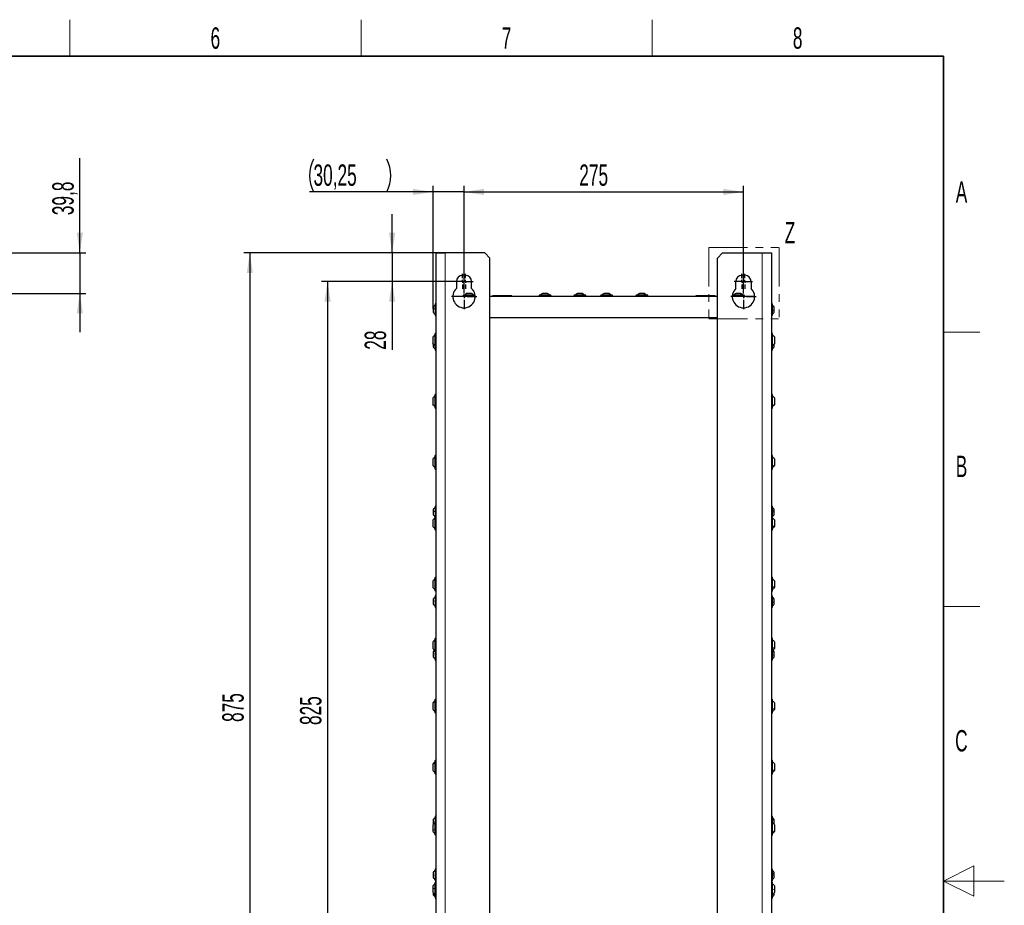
# Model space of a CAD drawing. Header units: millimetres. Extents: x 5 to 418, y 2 to 292.
# Tile 74 of 74: x 257 to 418, y 143 to 288. Entities that reach past the tile are written whole.
import ezdxf

# ---------------------------------------------------------------- set-up
doc = ezdxf.new("R2010")
doc.units = ezdxf.units.MM
doc.linetypes.add('PHANTOM', pattern=[12.7, 6.35, -1.27, 1.27, -1.27, 1.27, -1.27])
doc.layers.add('SLD-0', color=7, linetype='Continuous')
doc.styles.add('SLDTEXTSTYLE0', font='TXT', dxfattribs={"width": 0.605})
doc.dimstyles.new('SLDDIMSTYLE0', dxfattribs={"dimtxt": 3.5, "dimasz": 3.302, "dimexe": 0, "dimexo": 0.0625, "dimgap": 0.875, "dimtad": 1, "dimdec": 1, "dimlfac": 6, "dimrnd": 1e-09, "dimzin": 12, "dimdsep": 46, "dimtxsty": 'SLDTEXTSTYLE0', "dimsah": 1, "dimcen": 0.09, "dimadec": 0, "dimazin": 3, "dimtfac": 1, "dimtmove": 0, "dimatfit": 0, "dimfxl": 1, "dimfrac": 2, "dimtolj": 1, "dimtzin": 12, "dimarcsym": 0})
doc.dimstyles.new('SLDDIMSTYLE1', dxfattribs={"dimtxt": 3.5, "dimasz": 3.302, "dimexe": 0, "dimexo": 0.0625, "dimgap": 0.875, "dimtad": 1, "dimlfac": 6, "dimrnd": 1e-09, "dimzin": 12, "dimdsep": 46, "dimtxsty": 'SLDTEXTSTYLE0', "dimsah": 1, "dimcen": 0.09, "dimadec": 0, "dimazin": 3, "dimtfac": 1, "dimtofl": 0, "dimtmove": 0, "dimatfit": 3, "dimfxl": 1, "dimfrac": 2, "dimtolj": 1, "dimtzin": 12, "dimarcsym": 0})
doc.dimstyles.new('SLDDIMSTYLE2', dxfattribs={"dimtxt": 3.5, "dimasz": 3.302, "dimexe": 0, "dimexo": 0.0625, "dimgap": 0.875, "dimtad": 1, "dimlfac": 6, "dimrnd": 1e-09, "dimzin": 12, "dimdsep": 46, "dimtxsty": 'SLDTEXTSTYLE0', "dimsah": 1, "dimcen": 0.09, "dimadec": 0, "dimazin": 3, "dimtfac": 1, "dimtmove": 0, "dimatfit": 0, "dimfxl": 1, "dimfrac": 2, "dimtolj": 1, "dimtzin": 12, "dimarcsym": 0})

# ---------------------------------------------------------------- blocks, each defined once
blk = doc.blocks.new('_D')
at = {"layer": 'SLD-0', "color": 7}
for p, q in [((266.37, 250.25), (266.37, 265.8)), ((200.94, 250.25), (267.37, 250.25)), ((266.37, 250.25), (266.37, 243.62)), ((242.17, 243.62), (267.37, 243.62)), ((266.37, 243.62), (266.37, 237.27))]:
    blk.add_line(p, q, dxfattribs=at)
for points in [[(266.37, 250.25), (266.88, 253.56), (265.87, 253.56)], [(266.37, 243.62), (265.87, 240.32), (266.88, 240.32)]]:
    blk.add_solid(points, dxfattribs=at)
at = {"layer": 'SLD-0', "color": 7, "insert": (261.86, 256.44), "char_height": 3.5, "attachment_point": 1, "rotation": 90, "style": 'SLDTEXTSTYLE0'}
blk.add_mtext('39,8', dxfattribs=at)
blk = doc.blocks.new('_D_2')
at = {"layer": 'SLD-0', "color": 7}
for p, q in [((329.39, 245.17), (329.39, 261.25)), ((329.39, 260.25), (375.22, 260.25)), ((375.22, 245.17), (375.22, 261.25))]:
    blk.add_line(p, q, dxfattribs=at)
for points in [[(329.39, 260.25), (332.69, 259.75), (332.69, 260.76)], [(375.22, 260.25), (371.92, 260.76), (371.92, 259.75)]]:
    blk.add_solid(points, dxfattribs=at)
at = {"layer": 'SLD-0', "color": 7, "insert": (348.29, 264.76), "char_height": 3.5, "attachment_point": 1, "style": 'SLDTEXTSTYLE0'}
blk.add_mtext('275', dxfattribs=at)
blk = doc.blocks.new('_D_3')
at = {"layer": 'SLD-0', "color": 7}
for p, q in [((324.34, 260.25), (304.06, 260.25)), ((324.34, 241.11), (324.34, 261.25)), ((329.39, 260.25), (324.34, 260.25)), ((329.39, 245.17), (329.39, 261.25)), ((329.39, 260.25), (335.74, 260.25))]:
    blk.add_line(p, q, dxfattribs=at)
for centre, start, end in [((310.07, 262.94), 153.4349, 206.5651), ((311.36, 262.94), 333.4349, 26.5651)]:
    blk.add_arc(centre, 6.01, start, end, dxfattribs=at)
for points in [[(324.34, 260.25), (321.04, 260.76), (321.04, 259.75)], [(329.39, 260.25), (332.69, 259.75), (332.69, 260.76)]]:
    blk.add_solid(points, dxfattribs=at)
at = {"layer": 'SLD-0', "color": 7, "insert": (304.7, 264.76), "char_height": 3.5, "attachment_point": 1, "style": 'SLDTEXTSTYLE0'}
blk.add_mtext('30,25', dxfattribs=at)
blk = doc.blocks.new('_D_4')
at = {"layer": 'SLD-0', "color": 7}
for p, q in [((317.6, 250.25), (317.6, 256.6)), ((326.3, 250.25), (316.6, 250.25)), ((317.6, 250.25), (317.6, 245.59)), ((327.89, 245.59), (316.6, 245.59)), ((317.6, 245.59), (317.6, 234.37))]:
    blk.add_line(p, q, dxfattribs=at)
for points in [[(317.6, 250.25), (318.11, 253.56), (317.09, 253.56)], [(317.6, 245.59), (317.09, 242.28), (318.11, 242.28)]]:
    blk.add_solid(points, dxfattribs=at)
at = {"layer": 'SLD-0', "color": 7, "insert": (313.09, 234.37), "char_height": 3.5, "attachment_point": 1, "rotation": 90, "style": 'SLDTEXTSTYLE0'}
blk.add_mtext('28', dxfattribs=at)
blk = doc.blocks.new('_D_5')
at = {"layer": 'SLD-0', "color": 7}
for p, q in [((327.89, 245.59), (306, 245.59)), ((307, 245.59), (307, 108.09)), ((327.89, 108.09), (306, 108.09))]:
    blk.add_line(p, q, dxfattribs=at)
for points in [[(307, 245.59), (306.5, 242.28), (307.51, 242.28)], [(307, 108.09), (307.51, 111.39), (306.5, 111.39)]]:
    blk.add_solid(points, dxfattribs=at)
at = {"layer": 'SLD-0', "color": 7, "insert": (302.49, 172.83), "char_height": 3.5, "attachment_point": 1, "rotation": 90, "style": 'SLDTEXTSTYLE0'}
blk.add_mtext('825', dxfattribs=at)
blk = doc.blocks.new('_D_6')
at = {"layer": 'SLD-0', "color": 7}
for p, q in [((326.3, 250.25), (293.25, 250.25)), ((294.25, 250.25), (294.25, 104.42)), ((324.8, 104.42), (293.25, 104.42))]:
    blk.add_line(p, q, dxfattribs=at)
for points in [[(294.25, 250.25), (293.75, 246.95), (294.76, 246.95)], [(294.25, 104.42), (294.76, 107.72), (293.75, 107.72)]]:
    blk.add_solid(points, dxfattribs=at)
at = {"layer": 'SLD-0', "color": 7, "insert": (289.74, 173.33), "char_height": 3.5, "attachment_point": 1, "rotation": 90, "style": 'SLDTEXTSTYLE0'}
blk.add_mtext('875', dxfattribs=at)
blk = doc.blocks.new('SW_CENTERMARKSYMBOL_0')
at = {"layer": 'SLD-0', "color": 0}
for p, q in [((0, 0.5), (0, 2.08)), ((-0.5, 0), (-2.08, 0)), ((0, 0), (-0.25, 0)), ((0, 0), (0, 0.25)), ((0, 0), (0, -0.25)), ((0, 0), (0.25, 0)), ((0.5, 0), (2.08, 0)), ((0, -0.5), (0, -2.08))]:
    blk.add_line(p, q, dxfattribs=at)
blk = doc.blocks.new('SW_CENTERMARKSYMBOL_1')
at = {"layer": 'SLD-0', "color": 0}
for p, q in [((-0.5, 0), (-1.25, 0)), ((0, 0), (-0.25, 0)), ((0, 0.5), (0, 1.25)), ((0, 0), (0, 0.25)), ((0, 0), (0, -0.25)), ((0, 0), (0.25, 0)), ((0.5, 0), (1.25, 0)), ((0, -0.5), (0, -1.25))]:
    blk.add_line(p, q, dxfattribs=at)
blk = doc.blocks.new('SW_CENTERMARKSYMBOL_2')
at = {"layer": 'SLD-0', "color": 0}
for p, q in [((-0.5, 0), (-1.25, 0)), ((0, 0), (-0.25, 0)), ((0, 0.5), (0, 1.25)), ((0, 0), (0, 0.25)), ((0, 0), (0, -0.25)), ((0, 0), (0.25, 0)), ((0.5, 0), (1.25, 0)), ((0, -0.5), (0, -1.25))]:
    blk.add_line(p, q, dxfattribs=at)
blk = doc.blocks.new('SW_CENTERMARKSYMBOL_3')
at = {"layer": 'SLD-0', "color": 0}
for p, q in [((-0.5, 0), (-1.25, 0)), ((0, 0), (-0.25, 0)), ((0, 0.5), (0, 1.25)), ((0, 0), (0, 0.25)), ((0, 0), (0, -0.25)), ((0, 0), (0.25, 0)), ((0.5, 0), (1.25, 0)), ((0, -0.5), (0, -1.25))]:
    blk.add_line(p, q, dxfattribs=at)
blk = doc.blocks.new('SW_CENTERMARKSYMBOL_4')
at = {"layer": 'SLD-0', "color": 0}
for p, q in [((-0.5, 0), (-1.25, 0)), ((0, 0), (-0.25, 0)), ((0, 0.5), (0, 1.25)), ((0, 0), (0, 0.25)), ((0, 0), (0, -0.25)), ((0, 0), (0.25, 0)), ((0.5, 0), (1.25, 0)), ((0, -0.5), (0, -1.25))]:
    blk.add_line(p, q, dxfattribs=at)
blk = doc.blocks.new('SW_CENTERMARKSYMBOL_5')
at = {"layer": 'SLD-0', "color": 0}
for p, q in [((0, 0.5), (0, 2.08)), ((-0.5, 0), (-2.08, 0)), ((0, 0), (-0.25, 0)), ((0, 0), (0, 0.25)), ((0, 0), (0, -0.25)), ((0, 0), (0.25, 0)), ((0.5, 0), (2.08, 0)), ((0, -0.5), (0, -2.08))]:
    blk.add_line(p, q, dxfattribs=at)

msp = doc.modelspace()

# ---------------------------------------------------------------- linework, layer by layer
at = {"color": 7, "linetype": 'PHANTOM', "lineweight": 18}
for p, q in [((369.5561, 251.1199), (381.0917, 251.1199)), ((369.5561, 251.1199), (369.5561, 239.4184)), ((381.0917, 251.1199), (381.0917, 239.4184)), ((369.5561, 239.4184), (381.0917, 239.4184))]:
    msp.add_line(p, q, dxfattribs=at)
at = {"color": 7, "linetype": 'Continuous', "lineweight": 25}
for p, q in [((324.8032, 250.2532), (326.3032, 250.2532)), ((324.8032, 104.4199), (324.8032, 250.2532)), ((332.8032, 250.2532), (326.3032, 250.2532)), ((333.6366, 249.4199), (332.8032, 250.2532)), ((333.6366, 105.2532), (333.6366, 249.4199)), ((371.8032, 250.2532), (370.9699, 249.4199)), ((370.9699, 105.2532), (370.9699, 249.4199)), ((371.8032, 250.2532), (378.3032, 250.2532)), ((378.3032, 250.2532), (379.8032, 250.2532)), ((379.8032, 250.2532), (379.8032, 104.4199)), ((328.1366, 245.5866), (328.1366, 244.4277)), ((329.6366, 246.5866), (329.1366, 246.5866)), ((330.6366, 244.4277), (330.6366, 245.5866)), ((373.9699, 244.4277), (373.9699, 245.5866)), ((374.9699, 246.5866), (375.4699, 246.5866)), ((376.4699, 245.5866), (376.4699, 244.4277)), ((327.5542, 243.1466), (331.2189, 243.1466)), ((327.5549, 243.1632), (331.2183, 243.1632)), ((331.1199, 243.3299), (329.3199, 243.3299)), ((329.4866, 243.3299), (329.5346, 243.3847)), ((329.4877, 243.3299), (329.5328, 243.3816)), ((330.6311, 243.6216), (329.8074, 243.6216)), ((330.6324, 243.6216), (330.6311, 243.6216)), ((333.6366, 243.1632), (370.9699, 243.1632)), ((333.6366, 243.1466), (370.9699, 243.1466)), ((334.0532, 243.2382), (334.0532, 243.1632)), ((337.2199, 243.2382), (334.0532, 243.2382)), ((337.2199, 243.1632), (337.2199, 243.2382)), ((343.5699, 243.3299), (341.7699, 243.3299)), ((343.0724, 243.6216), (342.2574, 243.6216)), ((343.0824, 243.6216), (343.0724, 243.6216)), ((349.2866, 243.3299), (347.4866, 243.3299)), ((348.6826, 243.6216), (347.9741, 243.6216)), ((348.7991, 243.6216), (348.6826, 243.6216)), ((353.6699, 243.3299), (351.8699, 243.3299)), ((353.1217, 243.6216), (352.3574, 243.6216)), ((353.1824, 243.6216), (353.1217, 243.6216)), ((359.4532, 243.3299), (357.6532, 243.3299)), ((358.8687, 243.6216), (358.1407, 243.6216)), ((358.9657, 243.6216), (358.8687, 243.6216)), ((367.3866, 243.2382), (367.3866, 243.1632)), ((370.5532, 243.2382), (367.3866, 243.2382)), ((370.5532, 243.1632), (370.5532, 243.2382)), ((373.3876, 243.1466), (377.0523, 243.1466)), ((373.3882, 243.1632), (377.0516, 243.1632)), ((375.2866, 243.3299), (373.4866, 243.3299)), ((374.6635, 243.6216), (373.9741, 243.6216)), ((374.7991, 243.6216), (374.6635, 243.6216)), ((324.3449, 241.3591), (324.3449, 241.1098)), ((324.3449, 241.1098), (324.3449, 240.5341)), ((324.6366, 241.8466), (324.6366, 240.0466)), ((379.9699, 240.0466), (379.9699, 241.8466)), ((380.2616, 241.2554), (380.2616, 241.3591)), ((380.2616, 240.5341), (380.2616, 241.2554)), ((370.9699, 239.6049), (333.6366, 239.6049)), ((324.2532, 236.4331), (324.2532, 235.4067)), ((324.6032, 236.953), (324.6032, 234.8866)), ((380.0032, 234.9977), (380.0032, 236.9532)), ((380.3532, 235.4618), (380.3532, 236.4332)), ((324.3449, 235.3016), (324.3449, 234.8507)), ((324.6366, 234.812), (324.6366, 234.3632)), ((379.9699, 234.3632), (379.9699, 234.812)), ((380.0032, 234.8866), (380.0032, 234.9977)), ((380.2616, 234.8507), (380.2616, 235.2906)), ((380.3532, 235.4066), (380.3532, 235.4618)), ((324.2532, 226.4331), (324.2532, 225.4067)), ((324.6032, 226.9532), (324.6032, 224.8866)), ((380.0032, 225.0832), (380.0032, 226.9532)), ((380.3532, 225.5043), (380.3532, 226.4332)), ((380.0032, 224.8866), (380.0032, 225.0832)), ((380.3532, 225.4066), (380.3532, 225.5043)), ((324.2532, 216.4332), (324.2532, 215.4066)), ((324.6032, 216.9532), (324.6032, 214.8866)), ((380.0032, 215.1673), (380.0032, 216.9532)), ((380.3532, 215.546), (380.3532, 216.4332)), ((380.0032, 214.8866), (380.0032, 215.1673)), ((380.3532, 215.4066), (380.3532, 215.546)), ((324.6366, 208.6632), (324.6366, 207.0299)), ((379.9699, 207.0299), (379.9699, 208.6632)), ((324.3449, 208.1757), (324.3449, 207.8394)), ((324.3449, 207.8394), (324.3449, 207.3507)), ((324.6032, 206.9532), (324.6032, 204.8866)), ((380.0032, 205.2366), (380.0032, 206.9532)), ((380.2616, 207.9599), (380.2616, 208.1757)), ((380.2616, 207.3507), (380.2616, 207.9599)), ((324.2532, 206.4327), (324.2532, 205.407)), ((380.0032, 204.8866), (380.0032, 205.2366)), ((380.2922, 205.5591), (380.3177, 205.5167)), ((380.3177, 205.5636), (380.3318, 205.5506)), ((380.3532, 205.5804), (380.3532, 206.4332)), ((380.3532, 205.4066), (380.3532, 205.5804)), ((324.2532, 196.4332), (324.2532, 196.4285)), ((324.2532, 196.4285), (324.2532, 195.4066)), ((324.6032, 196.9532), (324.6032, 194.8866)), ((380.0032, 195.2798), (380.0032, 196.9532)), ((380.3532, 195.6019), (380.3532, 196.4332)), ((380.3532, 195.4066), (380.3532, 195.6019)), ((324.6366, 193.9799), (324.6366, 192.1799)), ((379.9699, 192.1799), (379.9699, 193.9799)), ((380.0032, 194.8866), (380.0032, 195.2798)), ((324.3449, 193.4924), (324.3449, 193.4779)), ((324.3449, 193.4779), (324.3449, 192.6674)), ((380.2616, 193.3999), (380.2616, 193.4924)), ((380.2616, 192.6674), (380.2616, 193.3999)), ((324.2532, 186.4332), (324.2532, 186.4154)), ((324.2532, 186.4154), (324.2532, 185.4066)), ((324.6032, 186.9532), (324.6032, 186.9174)), ((324.6032, 186.9174), (324.6032, 184.8866)), ((380.0032, 185.2877), (380.0032, 186.9532)), ((380.3532, 185.6058), (380.3532, 186.4332)), ((324.3449, 184.8257), (324.3449, 184.8196)), ((324.3449, 184.8196), (324.3449, 184.0007)), ((324.6366, 184.812), (324.6366, 183.5132)), ((379.9699, 183.5132), (379.9699, 184.812)), ((380.0032, 184.8866), (380.0032, 185.2877)), ((380.2616, 184.7076), (380.2616, 184.8257)), ((380.2616, 184.0007), (380.2616, 184.7076)), ((380.3532, 185.4066), (380.3532, 185.6058)), ((324.2532, 176.4332), (324.2532, 176.3879)), ((324.2532, 176.3879), (324.2532, 175.4066)), ((324.6032, 176.9532), (324.6032, 176.8621)), ((324.6032, 176.8621), (324.6032, 174.8866)), ((380.0032, 175.2549), (380.0032, 176.9532)), ((380.3532, 175.5895), (380.3532, 176.4332)), ((324.2887, 175.6749), (324.2747, 175.674)), ((324.2887, 175.6749), (324.3023, 175.6747)), ((380.0032, 174.8866), (380.0032, 175.2549)), ((380.3532, 175.4066), (380.3532, 175.5895)), ((324.2532, 166.4332), (324.2532, 166.3486)), ((324.2532, 166.3486), (324.2532, 165.4066)), ((324.6032, 166.9532), (324.6032, 166.7829)), ((324.6032, 166.7829), (324.6032, 164.8866)), ((380.0032, 165.1839), (380.0032, 166.9532)), ((380.3532, 165.5542), (380.3532, 166.4332)), ((380.0032, 164.8866), (380.0032, 165.1839)), ((380.3532, 165.4066), (380.3532, 165.5542)), ((324.3449, 157.3253), (324.3449, 156.5492)), ((324.6032, 156.9532), (324.6032, 154.8866)), ((324.6366, 157.8132), (324.6366, 157.0275)), ((379.9699, 157.0278), (379.9699, 157.8132)), ((380.0032, 155.0894), (380.0032, 156.9532)), ((380.2616, 157.1684), (380.2616, 157.3257)), ((380.2616, 156.5492), (380.2616, 157.1684)), ((324.2532, 156.4332), (324.2532, 155.7195)), ((324.2532, 155.7195), (324.2532, 155.4066)), ((380.0032, 154.8866), (380.0032, 155.0894)), ((380.3532, 155.5073), (380.3532, 156.4332)), ((380.3532, 155.4066), (380.3532, 155.5073)), ((324.3449, 148.6591), (324.3449, 147.8367)), ((324.6366, 149.1466), (324.6366, 147.3524)), ((379.9699, 147.3466), (379.9699, 149.1466)), ((380.2616, 148.4471), (380.2616, 148.6591)), ((324.3449, 147.8367), (324.3449, 147.8341)), ((324.6366, 147.3524), (324.6366, 147.3466)), ((380.2616, 147.8341), (380.2616, 148.4471)), ((324.2532, 146.4332), (324.2532, 146.001)), ((324.2532, 146.001), (324.2532, 145.4066)), ((324.6032, 146.9532), (324.6032, 144.8866)), ((380.0032, 145.8751), (380.0032, 146.9532)), ((380.0032, 144.8866), (380.0032, 145.8751)), ((380.3532, 145.8976), (380.3532, 146.4332)), ((380.3532, 145.4066), (380.3532, 145.8976)), ((324.3449, 145.2906), (324.3449, 145.1844)), ((324.3449, 145.1844), (324.3449, 145.0007)), ((324.6366, 144.812), (324.6366, 144.5132)), ((379.9699, 144.5132), (379.9699, 144.812)), ((380.2616, 145.0007), (380.2616, 145.2906))]:
    msp.add_line(p, q, dxfattribs=at)
at = {"color": 7, "linetype": 'Continuous', "lineweight": 18}
for p, q in [((326.3032, 104.4199), (326.3032, 250.2532)), ((378.3032, 104.4199), (378.3032, 250.2532)), ((380.2013, 148.4883), (380.2016, 148.4883))]:
    msp.add_line(p, q, dxfattribs=at)
at = {"color": 7, "linetype": 'Continuous', "lineweight": 25}
for centre, radius, start, end in [((329.1366, 245.5866), 1, 90, 180), ((329.6366, 245.5866), 1, 0, 90), ((374.9699, 245.5866), 1, 90, 180), ((375.4699, 245.5866), 1, 0, 90), ((329.3866, 243.0866), 1.8333, 132.985886, 47.014114), ((375.2199, 243.0866), 1.8333, 132.985886, 47.014114), ((329.3199, 243.2466), 0.0833, 90, 270), ((330.2749, 242.785), 0.9583, 123.802028, 145.348482), ((330.2749, 242.785), 0.9583, 119.198896, 123.802028), ((330.1649, 242.785), 0.9583, 34.651518, 60.801104), ((331.1199, 243.2466), 0.0833, 270, 90), ((341.7699, 243.2466), 0.0833, 90, 270), ((342.7249, 242.785), 0.9583, 119.198896, 145.348482), ((342.6149, 242.785), 0.9583, 34.651518, 60.801104), ((343.5699, 243.2466), 0.0833, 270, 90), ((347.4866, 243.2466), 0.0833, 90, 270), ((348.4416, 242.785), 0.9583, 119.198896, 145.348482), ((348.3316, 242.785), 0.9583, 34.651518, 60.801104), ((349.2866, 243.2466), 0.0833, 270, 90), ((351.8699, 243.2466), 0.0833, 90, 270), ((352.8249, 242.785), 0.9583, 119.198896, 145.348482), ((352.7149, 242.785), 0.9583, 34.651518, 60.801104), ((353.6699, 243.2466), 0.0833, 270, 90), ((357.6532, 243.2466), 0.0833, 90, 270), ((358.6083, 242.785), 0.9583, 119.198896, 145.348482), ((358.4982, 242.785), 0.9583, 34.651518, 60.801104), ((359.4532, 243.2466), 0.0833, 270, 90), ((373.4866, 243.2466), 0.0833, 90, 270), ((374.4416, 242.785), 0.9583, 119.198896, 145.348482), ((374.3316, 242.785), 0.9583, 34.651518, 60.801104), ((375.2866, 243.2466), 0.0833, 270, 90), ((325.1815, 240.8915), 0.9583, 124.651518, 150.801104), ((324.7199, 241.8466), 0.0833, 0, 180), ((379.8866, 241.8466), 0.0833, 0, 180), ((379.425, 240.8915), 0.9583, 29.198896, 55.348482), ((325.1815, 241.0016), 0.9583, 209.198896, 235.348482), ((324.7199, 240.0466), 0.0833, 180, 0), ((379.8866, 240.0466), 0.0833, 180, 0), ((379.425, 241.0016), 0.9583, 304.651518, 330.801104), ((324.7032, 236.9532), 0.1, 0, 180), ((379.9032, 236.9532), 0.1, 0, 180), ((379.5054, 235.8573), 1.025, 34.188104, 60.939437), ((325.1815, 235.3182), 0.9583, 209.198896, 235.348482), ((324.7032, 234.8866), 0.1, 180, 0), ((324.7199, 234.3632), 0.0833, 180, 0), ((379.9032, 234.8866), 0.1, 180, 0), ((379.8866, 234.3632), 0.0833, 180, 0), ((379.425, 235.3182), 0.9583, 304.651518, 330.801104), ((379.5054, 235.9825), 1.025, 299.060563, 325.811896), ((324.7032, 226.9532), 0.1, 0, 180), ((379.9032, 226.9532), 0.1, 0, 180), ((379.5054, 225.8573), 1.025, 34.188104, 60.939437), ((324.7032, 224.8866), 0.1, 180, 0), ((379.9032, 224.8866), 0.1, 180, 0), ((379.5054, 225.9825), 1.025, 299.060563, 325.811896), ((324.7032, 216.9532), 0.1, 0, 180), ((379.9032, 216.9532), 0.1, 0, 180), ((379.5054, 215.8573), 1.025, 34.188104, 60.939437), ((324.7032, 214.8866), 0.1, 180, 0), ((379.9032, 214.8866), 0.1, 180, 0), ((379.5054, 215.9825), 1.025, 299.060563, 325.811896), ((325.1815, 207.7082), 0.9583, 124.651518, 150.801104), ((324.7199, 208.6632), 0.0833, 0, 180), ((379.8866, 208.6632), 0.0833, 0, 180), ((379.425, 207.7082), 0.9583, 29.198896, 55.348482), ((325.1815, 207.8182), 0.9583, 209.198896, 235.348482), ((324.7032, 206.9532), 0.1, 0, 180), ((379.9032, 206.9532), 0.1, 0, 180), ((379.425, 207.8182), 0.9583, 304.651518, 330.801104), ((379.5054, 205.8573), 1.025, 34.188104, 60.939437), ((379.5054, 205.9825), 1.025, 299.060563, 325.811896), ((324.7032, 204.8866), 0.1, 180, 0), ((379.9032, 204.8866), 0.1, 180, 0), ((324.7032, 196.9532), 0.1, 0, 180), ((379.9032, 196.9532), 0.1, 0, 180), ((325.1011, 195.8573), 1.025, 119.060563, 145.811896), ((325.1011, 195.9825), 1.025, 214.188104, 240.939437), ((379.5054, 195.8573), 1.025, 34.188104, 60.939437), ((379.5054, 195.9825), 1.025, 299.060563, 325.811896), ((325.1815, 193.0249), 0.9583, 124.651518, 150.801104), ((324.7032, 194.8866), 0.1, 180, 0), ((324.7199, 193.9799), 0.0833, 0, 180), ((379.9032, 194.8866), 0.1, 180, 0), ((379.8866, 193.9799), 0.0833, 0, 180), ((379.425, 193.0249), 0.9583, 29.198896, 55.348482), ((325.1815, 193.1349), 0.9583, 209.198896, 235.348482), ((324.7199, 192.1799), 0.0833, 180, 0), ((379.8866, 192.1799), 0.0833, 180, 0), ((379.425, 193.1349), 0.9583, 304.651518, 330.801104), ((325.1011, 185.8573), 1.025, 119.060563, 145.811896), ((324.7032, 186.9532), 0.1, 0, 180), ((379.9032, 186.9532), 0.1, 0, 180), ((379.5054, 185.8573), 1.025, 34.188104, 60.939437), ((325.1011, 185.9825), 1.025, 214.188104, 240.939437), ((325.1815, 184.3582), 0.9583, 129.116948, 150.801104), ((324.7032, 184.8866), 0.1, 180, 0), ((379.9032, 184.8866), 0.1, 180, 0), ((379.5054, 185.9825), 1.025, 299.060563, 325.811896), ((379.425, 184.3582), 0.9583, 29.198896, 50.883052), ((325.1815, 184.4682), 0.9583, 209.198896, 235.348482), ((324.7199, 183.5132), 0.0833, 180, 0), ((379.8866, 183.5132), 0.0833, 180, 0), ((379.425, 184.4682), 0.9583, 304.651518, 330.801104), ((325.1011, 175.8573), 1.025, 119.060563, 145.811896), ((324.7032, 176.9532), 0.1, 0, 180), ((379.9032, 176.9532), 0.1, 0, 180), ((379.5054, 175.8573), 1.025, 34.188104, 60.939437), ((325.1011, 175.9825), 1.025, 214.188104, 240.939437), ((324.7032, 174.8866), 0.1, 180, 0), ((379.9032, 174.8866), 0.1, 180, 0), ((379.5054, 175.9825), 1.025, 299.060563, 325.811896), ((325.1011, 165.8573), 1.025, 119.060563, 145.811896), ((324.7032, 166.9532), 0.1, 0, 180), ((379.9032, 166.9532), 0.1, 0, 180), ((379.5054, 165.8573), 1.025, 34.188104, 60.939437), ((325.1011, 165.9825), 1.025, 214.188104, 240.939437), ((324.7032, 164.8866), 0.1, 180, 0), ((379.9032, 164.8866), 0.1, 180, 0), ((379.5054, 165.9825), 1.025, 299.060563, 325.811896), ((325.1011, 155.8573), 1.025, 119.060563, 145.811896), ((324.7032, 156.9532), 0.1, 0, 180), ((324.7199, 157.8132), 0.0833, 0, 180), ((379.8866, 157.8132), 0.0833, 0, 180), ((379.9032, 156.9532), 0.1, 0, 180), ((379.425, 156.8582), 0.9583, 29.198896, 55.348482), ((379.5054, 155.8573), 1.025, 34.188104, 60.939437), ((325.1011, 155.9825), 1.025, 214.188104, 240.939437), ((379.5054, 155.9825), 1.025, 299.060563, 325.811896), ((324.7032, 154.8866), 0.1, 180, 0), ((379.9032, 154.8866), 0.1, 180, 0), ((325.1815, 148.1915), 0.9583, 124.651518, 150.801104), ((324.7199, 149.1466), 0.0833, 0, 180), ((379.8866, 149.1466), 0.0833, 0, 180), ((379.425, 148.1915), 0.9583, 29.198896, 55.348482), ((325.1815, 148.3016), 0.9583, 209.198896, 235.348482), ((324.7032, 146.9532), 0.1, 0, 180), ((324.7199, 147.3466), 0.0833, 180, 0), ((379.8866, 147.3466), 0.0833, 180, 0), ((379.9032, 146.9532), 0.1, 0, 180), ((379.425, 148.3016), 0.9583, 304.651518, 330.801104), ((325.1011, 145.8573), 1.025, 119.060563, 145.811896), ((325.1011, 145.9825), 1.025, 214.188104, 240.939437), ((379.5054, 145.8573), 1.025, 34.188104, 60.939437), ((379.5054, 145.9825), 1.025, 299.060563, 325.811896), ((325.1815, 145.4682), 0.9583, 209.198896, 235.348482), ((324.7032, 144.8866), 0.1, 180, 0), ((324.7199, 144.5132), 0.0833, 180, 0), ((379.9032, 144.8866), 0.1, 180, 0), ((379.8866, 144.5132), 0.0833, 180, 0)]:
    msp.add_arc(centre, radius, start, end, dxfattribs=at)
for points, knots in [([(329.5751, 243.431), (329.5929, 243.4527), (329.6571, 243.5308), (329.7444, 243.5835), (329.8074, 243.6216)], [0, 0, 0, 0, 0.27769171, 1, 1, 1, 1]), ([(329.5779, 243.4332), (329.5951, 243.4541), (329.6586, 243.5314), (329.745, 243.5835), (329.808, 243.6216)], [0, 0, 0, 0, 0.270700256, 1, 1, 1, 1]), ([(358.7289, 243.3149), (358.7349, 243.3173), (358.7489, 243.3229), (358.7726, 243.3283), (358.7958, 243.3307), (358.8127, 243.3283), (358.8212, 243.3235), (358.8207, 243.3186), (358.8206, 243.3168)], [0, 0, 0, 0, 0.14161328, 0.33017876, 0.51858492, 0.70713686, 0.89668264, 1, 1, 1, 1]), ([(374.6707, 243.593), (374.6747, 243.597), (374.6827, 243.6049), (374.6835, 243.6106), (374.6838, 243.6134)], [0, 0, 0, 0, 0.49980217, 1, 1, 1, 1]), ([(324.6651, 240.911), (324.6612, 240.9144), (324.6534, 240.9211), (324.6442, 240.9398), (324.6381, 240.9635), (324.6358, 240.9902), (324.638, 241.0159), (324.6441, 241.0367), (324.6534, 241.0512), (324.6612, 241.0544), (324.6651, 241.056)], [0, 0, 0, 0, 0.125193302, 0.249438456, 0.374279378, 0.499024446, 0.623868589, 0.749368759, 0.87443044, 1, 1, 1, 1]), ([(379.9414, 240.9152), (379.9453, 240.9105), (379.9531, 240.901), (379.9623, 240.8792), (379.9684, 240.8539), (379.9707, 240.8274), (379.9685, 240.8038), (379.9624, 240.7866), (379.9531, 240.7768), (379.9453, 240.7768), (379.9414, 240.7768)], [0, 0, 0, 0, 0.12522067, 0.24948138, 0.37432391, 0.49906134, 0.62389537, 0.74938732, 0.87444029, 1, 1, 1, 1]), ([(324.6651, 207.7995), (324.6612, 207.8044), (324.6534, 207.814), (324.6442, 207.836), (324.6381, 207.8614), (324.6358, 207.8878), (324.638, 207.9112), (324.6441, 207.9281), (324.6534, 207.9376), (324.6612, 207.9374), (324.6651, 207.9372)], [0, 0, 0, 0, 0.1251933, 0.24943846, 0.37427938, 0.49902445, 0.62386859, 0.74936876, 0.87443044, 1, 1, 1, 1]), ([(379.9414, 207.8446), (379.9453, 207.8423), (379.9531, 207.8377), (379.9623, 207.8216), (379.9684, 207.7996), (379.9707, 207.7734), (379.9685, 207.7469), (379.9624, 207.7241), (379.9531, 207.7068), (379.9453, 207.7014), (379.9414, 207.6987)], [0, 0, 0, 0, 0.12522067, 0.24948138, 0.37432391, 0.49906134, 0.62389537, 0.74938732, 0.87444029, 1, 1, 1, 1]), ([(324.6651, 193.0929), (324.6612, 193.0973), (324.6534, 193.1061), (324.6442, 193.1271), (324.6381, 193.1521), (324.6358, 193.1787), (324.638, 193.203), (324.6441, 193.2213), (324.6534, 193.2324), (324.6612, 193.2333), (324.6651, 193.2338)], [0, 0, 0, 0, 0.12522174, 0.24948305, 0.37432565, 0.49906277, 0.6238964, 0.74938803, 0.87444058, 1, 1, 1, 1]), ([(379.9414, 193.035), (379.9453, 193.03), (379.9531, 193.02), (379.9623, 192.9977), (379.9684, 192.9721), (379.9707, 192.9458), (379.9685, 192.9228), (379.9624, 192.9065), (379.9531, 192.8976), (379.9453, 192.8983), (379.9414, 192.8986)], [0, 0, 0, 0, 0.125220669, 0.249481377, 0.374323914, 0.49906134, 0.623895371, 0.749387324, 0.874440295, 1, 1, 1, 1]), ([(324.6651, 184.3959), (324.6612, 184.3997), (324.6534, 184.4071), (324.6442, 184.4268), (324.6381, 184.451), (324.6358, 184.4778), (324.638, 184.503), (324.6441, 184.5229), (324.6534, 184.5361), (324.6612, 184.5385), (324.6651, 184.5397)], [0, 0, 0, 0, 0.12522174, 0.24948305, 0.37432565, 0.49906277, 0.6238964, 0.74938803, 0.87444058, 1, 1, 1, 1]), ([(379.9414, 184.3986), (379.9453, 184.3941), (379.9531, 184.3853), (379.9623, 184.3642), (379.9684, 184.3392), (379.9707, 184.3126), (379.9685, 184.2884), (379.9624, 184.2702), (379.9531, 184.2592), (379.9453, 184.2583), (379.9414, 184.2579)], [0, 0, 0, 0, 0.12522067, 0.24948138, 0.37432391, 0.49906134, 0.62389537, 0.74938732, 0.87444029, 1, 1, 1, 1]), ([(324.2746, 166.1802), (324.2746, 166.1802), (324.2784, 166.1827), (324.2836, 166.1804), (324.2887, 166.1781)], [0, 0, 0, 0, 0.0051185, 1, 1, 1, 1]), ([(324.6651, 148.1379), (324.6612, 148.1396), (324.6534, 148.1428), (324.6442, 148.1572), (324.6381, 148.1779), (324.6358, 148.2035), (324.638, 148.2303), (324.6441, 148.2541), (324.6534, 148.2729), (324.6612, 148.2796), (324.6651, 148.2829)], [0, 0, 0, 0, 0.12522174, 0.24948305, 0.37432565, 0.49906277, 0.6238964, 0.74938803, 0.87444058, 1, 1, 1, 1]), ([(379.9414, 148.3245), (379.9453, 148.3221), (379.9531, 148.3174), (379.9623, 148.3011), (379.9684, 148.2789), (379.9707, 148.2527), (379.9685, 148.2262), (379.9624, 148.2035), (379.9531, 148.1865), (379.9453, 148.1812), (379.9414, 148.1786)], [0, 0, 0, 0, 0.12522067, 0.24948138, 0.37432391, 0.49906134, 0.62389537, 0.74938732, 0.87444029, 1, 1, 1, 1])]:
    msp.add_open_spline(points, degree=3, knots=knots, dxfattribs=at)
at = {"color": 7, "linetype": 'Continuous', "lineweight": 18}
for points in [[(330.9509, 243.3299), (330.9059, 243.3877), (330.816, 243.5033), (330.6927, 243.5821), (330.6311, 243.6216)], [(343.3854, 243.3299), (343.3414, 243.3877), (343.2534, 243.5033), (343.1327, 243.5821), (343.0724, 243.6216)], [(348.9128, 243.3299), (348.8804, 243.3877), (348.8157, 243.5033), (348.7269, 243.5821), (348.6826, 243.6216)], [(353.3953, 243.3299), (353.3568, 243.3877), (353.2799, 243.5033), (353.1744, 243.5821), (353.1217, 243.6216)], [(359.114, 243.3299), (359.0795, 243.3877), (359.0105, 243.5033), (358.9159, 243.5821), (358.8687, 243.6216)], [(374.8789, 243.3299), (374.8486, 243.3877), (374.7881, 243.5033), (374.705, 243.5821), (374.6635, 243.6216)], [(324.6366, 241.2367), (324.5788, 241.2189), (324.4632, 241.1832), (324.3843, 241.1342), (324.3449, 241.1098)], [(379.9699, 241.4956), (380.0277, 241.4618), (380.1433, 241.3943), (380.2222, 241.3017), (380.2616, 241.2554)], [(380.0032, 235.1762), (380.071, 235.2146), (380.2064, 235.2915), (380.3043, 235.405), (380.3532, 235.4618)], [(380.0032, 225.2452), (380.071, 225.2801), (380.2064, 225.3498), (380.3043, 225.4528), (380.3532, 225.5043)], [(380.0032, 215.3129), (380.071, 215.3443), (380.2064, 215.4071), (380.3043, 215.4997), (380.3532, 215.546)], [(324.6366, 207.8987), (324.5788, 207.8904), (324.4632, 207.8737), (324.3843, 207.8508), (324.3449, 207.8394)], [(379.9699, 208.1129), (380.0277, 208.0914), (380.1433, 208.0484), (380.2222, 207.9894), (380.2616, 207.9599)], [(380.0032, 205.3688), (380.071, 205.3973), (380.2064, 205.4543), (380.3043, 205.5384), (380.3532, 205.5804)], [(324.6032, 196.7455), (324.5355, 196.7028), (324.4001, 196.6175), (324.3022, 196.4915), (324.2532, 196.4285)], [(380.0032, 195.4037), (380.071, 195.4303), (380.2064, 195.4837), (380.3043, 195.5625), (380.3532, 195.6019)], [(324.6366, 193.7874), (324.5788, 193.7439), (324.4632, 193.6568), (324.3843, 193.5375), (324.3449, 193.4779)], [(379.9699, 193.6488), (380.0277, 193.6138), (380.1433, 193.5438), (380.2222, 193.4479), (380.2616, 193.3999)], [(324.6032, 186.7244), (324.5355, 186.6828), (324.4001, 186.5996), (324.3022, 186.4768), (324.2532, 186.4154)], [(324.6366, 185.1356), (324.5788, 185.0912), (324.4632, 185.0023), (324.3843, 184.8805), (324.3449, 184.8196)], [(379.9699, 184.9366), (380.0277, 184.9044), (380.1433, 184.84), (380.2222, 184.7517), (380.2616, 184.7076)], [(380.0032, 185.4101), (380.071, 185.4364), (380.2064, 185.4891), (380.3043, 185.5669), (380.3532, 185.6058)], [(324.6032, 176.6797), (324.5355, 176.6404), (324.4001, 176.5619), (324.3022, 176.4459), (324.2532, 176.3879)], [(380.0032, 175.3836), (380.071, 175.4113), (380.2064, 175.4668), (380.3043, 175.5486), (380.3532, 175.5895)], [(324.6032, 166.6158), (324.5355, 166.5799), (324.4001, 166.5079), (324.3022, 166.4017), (324.2532, 166.3486)], [(380.0032, 165.3263), (380.071, 165.357), (380.2064, 165.4184), (380.3043, 165.5089), (380.3532, 165.5542)], [(379.9699, 157.3669), (380.0277, 157.339), (380.1433, 157.2832), (380.2222, 157.2067), (380.2616, 157.1684)], [(324.6032, 155.5946), (324.5355, 155.6114), (324.4001, 155.645), (324.3022, 155.6947), (324.2532, 155.7195)], [(380.0032, 155.2502), (380.071, 155.2848), (380.2064, 155.354), (380.3043, 155.4562), (380.3532, 155.5073)], [(379.9699, 148.6031), (380.0277, 148.5812), (380.1433, 148.5373), (380.2222, 148.4772), (380.2616, 148.4471)], [(324.6366, 147.518), (324.5788, 147.5628), (324.4632, 147.6525), (324.3843, 147.7753), (324.3449, 147.8367)], [(324.6032, 146.0516), (324.5355, 146.0448), (324.4001, 146.0312), (324.3022, 146.0111), (324.2532, 146.001)], [(380.0032, 145.8838), (380.071, 145.8856), (380.2064, 145.8894), (380.3043, 145.8949), (380.3532, 145.8976)], [(324.6366, 145.0065), (324.5788, 145.0315), (324.4632, 145.0815), (324.3843, 145.1501), (324.3449, 145.1844)]]:
    msp.add_open_spline(points, degree=3, dxfattribs=at)
at = {"color": 7, "linetype": 'Continuous', "lineweight": 25}
for points in [[(324.6032, 236.7531), (324.5355, 236.71), (324.4001, 236.6239), (324.3022, 236.4967), (324.2532, 236.4331)], [(324.6032, 235.0867), (324.5355, 235.1298), (324.4001, 235.2159), (324.3022, 235.3431), (324.2532, 235.4067)], [(324.6032, 226.753), (324.5355, 226.71), (324.4001, 226.6238), (324.3022, 226.4967), (324.2532, 226.4331)], [(324.6032, 225.0867), (324.5355, 225.1298), (324.4001, 225.2159), (324.3022, 225.3431), (324.2532, 225.4067)], [(324.6032, 216.7532), (324.5355, 216.7101), (324.4001, 216.624), (324.3022, 216.4968), (324.2532, 216.4332)], [(324.6032, 215.0866), (324.5355, 215.1297), (324.4001, 215.2158), (324.3022, 215.343), (324.2532, 215.4066)], [(324.6032, 206.7525), (324.5355, 206.7094), (324.4001, 206.6234), (324.3022, 206.4963), (324.2532, 206.4327)], [(324.6032, 205.0873), (324.5355, 205.1304), (324.4001, 205.2164), (324.3022, 205.3435), (324.2532, 205.407)], [(324.6366, 157.6458), (324.5788, 157.6007), (324.4632, 157.5106), (324.3843, 157.3871), (324.3449, 157.3253)], [(379.9699, 144.6799), (380.0277, 144.725), (380.1433, 144.8152), (380.2222, 144.9389), (380.2616, 145.0007)]]:
    msp.add_open_spline(points, degree=3, dxfattribs=at)
at = {"layer": 'SLD-0', "lineweight": 18}
for p, q in [((264.75, 282.5), (264.75, 288.5)), ((312.5, 282.5), (312.5, 288.5)), ((360.25, 282.5), (360.25, 288.5)), ((408, 237.25), (414, 237.25)), ((408, 192.25), (414, 192.25))]:
    msp.add_line(p, q, dxfattribs=at)
at = {"layer": 'SLD-0', "lineweight": 35}
for p, q in [((408, 282.5), (26, 282.5)), ((408, 12), (408, 282.5))]:
    msp.add_line(p, q, dxfattribs=at)
at = {"layer": 'SLD-0', "color": 7, "linetype": 'Continuous', "lineweight": 18}
for p, q in [((413, 149.75), (408, 147.25)), ((413, 144.75), (413, 149.75)), ((418, 147.25), (408, 147.25)), ((408, 147.25), (413, 144.75))]:
    msp.add_line(p, q, dxfattribs=at)

# ---------------------------------------------------------------- block references
at = {"layer": 'SLD-0', "color": 7}
for name, p in [('SW_CENTERMARKSYMBOL_1', (329.1366, 245.5866)), ('SW_CENTERMARKSYMBOL_2', (329.6366, 245.5866)), ('SW_CENTERMARKSYMBOL_3', (374.9699, 245.5866)), ('SW_CENTERMARKSYMBOL_4', (375.4699, 245.5866)), ('SW_CENTERMARKSYMBOL_0', (329.3866, 243.0866)), ('SW_CENTERMARKSYMBOL_5', (375.2199, 243.0866))]:
    msp.add_blockref(name, p, dxfattribs=at)

# ---------------------------------------------------------------- texts
at = {"color": 7, "linetype": 'PHANTOM', "lineweight": 18, "insert": (381.9833, 255.3331), "char_height": 3.5, "attachment_point": 1, "style": 'SLDTEXTSTYLE0'}
msp.add_mtext('Z', dxfattribs=at)
at = {"layer": 'SLD-0', "char_height": 3.5, "attachment_point": 2, "style": 'SLDTEXTSTYLE0'}
for s, insert in [('6', (288.6027, 287.243)), ('7', (336.3527, 287.243)), ('8', (384.1027, 287.243)), ('A', (410.9816, 262.0011)), ('B', (410.9816, 217.0011)), ('C', (410.9597, 172.0011))]:
    msp.add_mtext(s, dxfattribs=dict(at, insert=insert))

# ---------------------------------------------------------------- dimensions: what is measured, and where the dimension line sits
at = {"layer": 'SLD-0', "color": 7}
for base, p1, p2, dimstyle, picture, middle in [((266.3742, 243.6216), (200.9385, 250.2532), (218.601, 243.6216), 'SLDDIMSTYLE0', '_D', (266.3742, 261.1197)), ((317.5977, 245.5866), (326.3032, 250.2532), (327.8866, 245.5866), 'SLDDIMSTYLE2', '_D_4', (317.5977, 237.0455)), ((294.2532, 104.4199), (326.3032, 250.2532), (324.8032, 104.4199), 'SLDDIMSTYLE1', '_D_6', (294.2532, 177.3366)), ((307.0043, 108.0866), (327.8866, 245.5866), (327.8866, 108.0866), 'SLDDIMSTYLE1', '_D_5', (307.0043, 176.8366))]:
    dim = msp.add_linear_dim(base=base, p1=p1, p2=p2, angle=90, dimstyle=dimstyle, dxfattribs=at)
    dim.commit()
    dim.dimension.update_dxf_attribs({"geometry": picture, "text_midpoint": middle, "dimtype": 160})
dim = msp.add_linear_dim(base=(324.3449, 260.2532), p1=(329.3866, 245.1699), p2=(324.3449, 241.1098), text='(<>)', dimstyle='SLDDIMSTYLE2', dxfattribs=at)
dim.commit()
dim.dimension.update_dxf_attribs({"geometry": '_D_3', "text_midpoint": (310.7139, 260.2532), "dimtype": 160})
dim = msp.add_linear_dim(base=(375.2199, 260.2532), p1=(329.3866, 245.1699), p2=(375.2199, 245.1699), dimstyle='SLDDIMSTYLE1', dxfattribs=at)
dim.commit()
dim.dimension.update_dxf_attribs({"geometry": '_D_2', "text_midpoint": (352.3032, 260.2532), "dimtype": 160})

doc.saveas('drawing.dxf')
